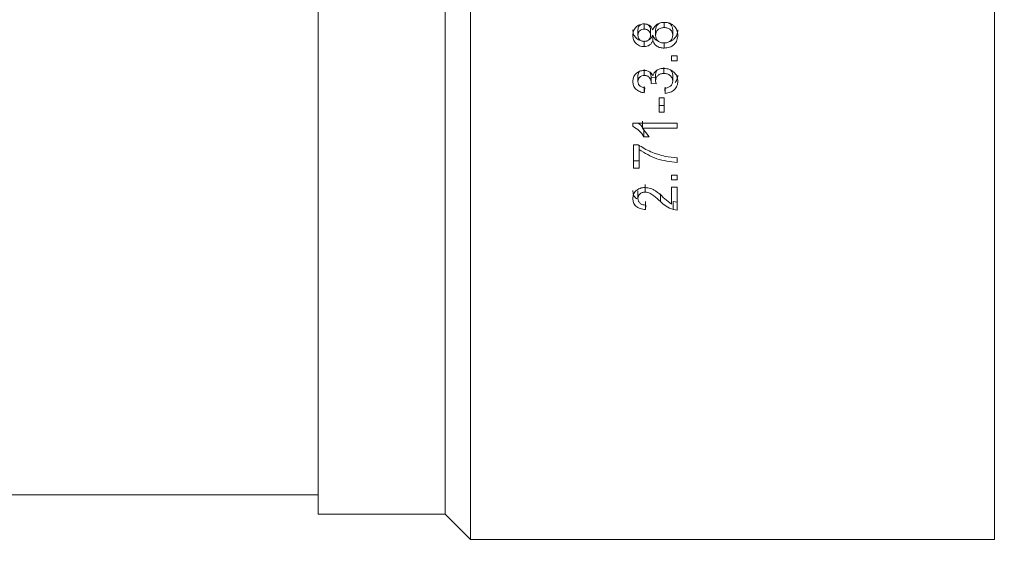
# Model space of a CAD drawing. Header units: millimetres. Extents: x 0 to 1118, y 0 to 864.
# Tile 47 of 78: x 562 to 601, y 570 to 590. Entities that reach past the tile are written whole.
import ezdxf

# ---------------------------------------------------------------- set-up
doc = ezdxf.new("R2010")
doc.units = ezdxf.units.MM
doc.styles.add('SLDTEXTSTYLE3', font='TXT', dxfattribs={"width": 0.605})
doc.dimstyles.new('SLDDIMSTYLE0', dxfattribs={"dimtxt": 3.175, "dimasz": 3.302, "dimexe": 0, "dimexo": 0.0625, "dimgap": 0.79375, "dimtad": 0, "dimtih": 1, "dimtoh": 1, "dimdec": 1, "dimlfac": 2, "dimrnd": 1e-09, "dimzin": 4, "dimdsep": 46, "dimtxsty": 'SLDTEXTSTYLE3', "dimsah": 1, "dimcen": 0.09, "dimadec": 0, "dimazin": 1, "dimtfac": 1, "dimtofl": 0, "dimtmove": 0, "dimatfit": 3, "dimfxl": 1, "dimfrac": 2, "dimtolj": 1, "dimtzin": 12, "dimarcsym": 0})
doc.dimstyles.new('SLDDIMSTYLE1', dxfattribs={"dimtxt": 3.175, "dimasz": 3.302, "dimexe": 0, "dimexo": 0.0625, "dimgap": 0.79375, "dimtad": 0, "dimtih": 1, "dimtoh": 1, "dimdec": 1, "dimlfac": 2, "dimrnd": 1e-09, "dimzin": 12, "dimdsep": 46, "dimtxsty": 'SLDTEXTSTYLE3', "dimsah": 1, "dimcen": 0.09, "dimadec": 0, "dimazin": 3, "dimtfac": 1, "dimtofl": 0, "dimtmove": 0, "dimatfit": 3, "dimfxl": 1, "dimfrac": 2, "dimtolj": 1, "dimtzin": 12, "dimarcsym": 0})

# ---------------------------------------------------------------- blocks, each defined once
blk = doc.blocks.new('_D_15')
at = {"color": 7, "linetype": 'Continuous', "lineweight": 0}
for p, q in [((602.227, 639.271), (614.927, 639.271)), ((613.327, 639.271), (613.327, 607.072)), ((613.327, 569.771), (613.327, 601.971)), ((602.227, 569.771), (614.927, 569.771))]:
    blk.add_line(p, q, dxfattribs=at)
for points in [[(613.327, 639.271), (612.819, 635.969), (613.835, 635.969)], [(613.327, 569.771), (613.835, 573.073), (612.819, 573.073)]]:
    blk.add_solid(points, dxfattribs=at)
at = {"color": 7, "linetype": 'Continuous', "lineweight": 0, "char_height": 3.175, "attachment_point": 1, "style": 'SLDTEXTSTYLE3'}
for s, insert in [('%%c', (605.556, 606.063)), ('139.0', (610.185, 606.072))]:
    blk.add_mtext(s, dxfattribs=dict(at, insert=insert))
blk = doc.blocks.new('_D_16')
at = {"color": 7, "linetype": 'Continuous', "lineweight": 0}
for p, q in [((415.627, 586.071), (415.627, 535.59)), ((600.627, 568.171), (600.627, 535.59)), ((415.627, 537.19), (502.67, 537.19)), ((600.627, 537.19), (513.584, 537.19))]:
    blk.add_line(p, q, dxfattribs=at)
for points in [[(415.627, 537.19), (418.929, 536.682), (418.929, 537.698)], [(600.627, 537.19), (597.325, 537.698), (597.325, 536.682)]]:
    blk.add_solid(points, dxfattribs=at)
at = {"color": 7, "linetype": 'Continuous', "lineweight": 0, "insert": (502.67, 538.847), "char_height": 3.175, "attachment_point": 1, "style": 'SLDTEXTSTYLE3'}
blk.add_mtext('370.0', dxfattribs=at)
blk = doc.blocks.new('_D_17')
at = {"color": 7, "linetype": 'Continuous', "lineweight": 0}
for p, q in [((502.702, 570.421), (502.702, 550.556)), ((600.627, 568.171), (600.627, 550.556)), ((502.702, 552.156), (546.207, 552.156)), ((600.627, 552.156), (557.121, 552.156))]:
    blk.add_line(p, q, dxfattribs=at)
for points in [[(502.702, 552.156), (506.004, 551.648), (506.004, 552.664)], [(600.627, 552.156), (597.325, 552.664), (597.325, 551.648)]]:
    blk.add_solid(points, dxfattribs=at)
at = {"color": 7, "linetype": 'Continuous', "lineweight": 0, "insert": (546.207, 553.813), "char_height": 3.175, "attachment_point": 1, "style": 'SLDTEXTSTYLE3'}
blk.add_mtext('195.9', dxfattribs=at)

msp = doc.modelspace()

# ---------------------------------------------------------------- linework, layer by layer
at = {"color": 7, "linetype": 'Continuous', "lineweight": 15}
for p, q in [((573.9772, 570.7712), (573.9772, 604.5212)), ((578.9772, 570.7712), (578.9772, 604.5212)), ((579.9772, 569.7712), (579.9772, 604.5212)), ((600.6272, 569.7712), (600.6272, 604.5212)), ((586.5792, 589.8485), (586.5792, 589.6343)), ((586.8302, 590.0887), (586.8302, 589.878)), ((587.0727, 589.8503), (587.0727, 589.6362)), ((587.2747, 589.8441), (587.2747, 589.6298)), ((587.6147, 590.1489), (587.6147, 589.9391)), ((587.9477, 589.85), (587.9477, 589.6358)), ((587.1674, 589.4281), (587.1674, 589.6452)), ((586.8186, 589.1898), (586.8186, 589.4104)), ((587.6119, 589.1294), (587.6119, 589.3509)), ((587.9029, 588.8284), (588.1272, 588.8284)), ((587.9029, 588.6286), (587.9029, 588.8284)), ((588.1272, 588.6286), (588.1272, 588.8284)), ((586.8295, 588.0528), (586.8295, 588.2897)), ((587.5989, 588.1318), (587.5989, 588.3677)), ((588.1272, 588.6286), (587.9029, 588.6286)), ((586.5792, 587.8186), (586.5792, 588.059)), ((587.2971, 587.9579), (587.0952, 587.9778)), ((587.0976, 587.7646), (587.0976, 588.0057)), ((587.2733, 587.8432), (587.2733, 588.0832)), ((587.9477, 587.8285), (587.9477, 588.0687)), ((586.826, 587.3656), (586.826, 587.6124)), ((586.8484, 587.561), (586.826, 587.3656)), ((587.0952, 587.7363), (587.0976, 587.7646)), ((587.2971, 587.7161), (587.0952, 587.7363)), ((587.2733, 587.8432), (587.2971, 587.7161)), ((587.6561, 587.346), (587.6336, 587.5414)), ((587.6561, 587.346), (587.6561, 587.5932)), ((587.4093, 587.1708), (587.6112, 587.1708)), ((587.4093, 586.6101), (587.4093, 587.1708)), ((587.6112, 586.6101), (587.6112, 587.1708)), ((587.6112, 586.8679), (587.4093, 586.8679)), ((587.6112, 586.6101), (587.4093, 586.6101)), ((586.3772, 586.1699), (588.1272, 586.1699)), ((586.3772, 586.0474), (586.3772, 586.1699)), ((586.7636, 585.9798), (586.7636, 586.2466)), ((586.7636, 585.9798), (587.0216, 585.6395)), ((588.1272, 585.9798), (586.7636, 585.9798)), ((588.1272, 585.9798), (588.1272, 586.1699)), ((586.8147, 585.6395), (586.8147, 585.9112)), ((587.0216, 585.6395), (586.8147, 585.6395)), ((586.3997, 585.3204), (586.5813, 585.3204)), ((586.3997, 584.3956), (586.3997, 585.3204)), ((586.624, 585.2973), (586.624, 585.1338)), ((586.624, 584.3956), (586.624, 585.1338)), ((587.6515, 584.8638), (588.1272, 584.8)), ((588.1272, 584.6157), (588.1272, 584.8)), ((586.624, 584.6852), (586.3997, 584.6852)), ((586.624, 584.3956), (586.3997, 584.3956)), ((587.9029, 584.1222), (588.1272, 584.1222)), ((587.9029, 583.941), (587.9029, 584.1222)), ((588.1272, 583.941), (588.1272, 584.1222)), ((586.8624, 583.456), (586.8624, 583.7591)), ((588.1272, 583.941), (587.9029, 583.941)), ((587.9029, 583.6529), (588.1272, 583.6529)), ((587.9029, 582.9747), (587.9029, 583.6529)), ((588.1272, 582.7494), (588.1272, 583.6529)), ((586.5792, 583.2032), (586.5792, 583.51)), ((587.4727, 583.0838), (587.4727, 583.3923)), ((587.5783, 583.2489), (587.9029, 582.9747)), ((586.8708, 582.7669), (586.8708, 583.0799)), ((586.8933, 582.9423), (586.8708, 582.7669)), ((588.1272, 583.0627), (587.9716, 583.0807)), ((587.9716, 582.7677), (587.9716, 583.0807)), ((588.1272, 582.7494), (587.9716, 582.7677)), ((554.5772, 571.5212), (573.9772, 571.5212)), ((573.9772, 570.7712), (578.9772, 570.7712)), ((578.9772, 570.7712), (579.9772, 569.7712)), ((579.9772, 569.7712), (600.6272, 569.7712))]:
    msp.add_line(p, q, dxfattribs=at)
for points, knots in [([(586.3772, 589.6317), (586.3815, 589.6883), (586.3879, 589.7736), (586.4382, 589.878), (586.4925, 589.9474), (586.5609, 590.0055), (586.641, 590.0501), (586.7307, 590.0773), (586.793, 590.0803), (586.8242, 590.0818)], [0, 0, 0, 0, 0.2495902, 0.3762539, 0.4997468, 0.6248332, 0.7498712, 0.8749157, 1, 1, 1, 1]), ([(586.6737, 589.4369), (586.6619, 589.4386), (586.6196, 589.4446), (586.558, 589.4842), (586.4902, 589.5386), (586.4368, 589.6063), (586.3875, 589.7075), (586.3813, 589.7908), (586.3772, 589.846)], [0, 0, 0, 0, 0.0610318, 0.21859, 0.375748, 0.5297642, 0.6886831, 1, 1, 1, 1]), ([(586.8302, 590.0887), (586.7955, 590.0857), (586.7435, 590.0813), (586.683, 590.0504), (586.6434, 590.02), (586.6125, 589.9825), (586.585, 589.9254), (586.5815, 589.8793), (586.5792, 589.8485)], [0, 0, 0, 0, 0.2510848, 0.3764077, 0.5022857, 0.6290146, 0.751825, 1, 1, 1, 1]), ([(586.8302, 589.878), (586.7955, 589.875), (586.7434, 589.8705), (586.6829, 589.8391), (586.6433, 589.8082), (586.6125, 589.7701), (586.585, 589.7123), (586.5815, 589.6656), (586.5792, 589.6343)], [0, 0, 0, 0, 0.2493208, 0.3741193, 0.4998261, 0.6267868, 0.7501697, 1, 1, 1, 1]), ([(586.8242, 590.0818), (586.8435, 590.0812), (586.882, 590.08), (586.9571, 590.0638), (587.044, 590.0228), (587.1224, 589.9429), (587.1524, 589.8785), (587.1674, 589.8462)], [0, 0, 0, 0, 0.1253282, 0.2505499, 0.4999616, 0.749673, 1, 1, 1, 1]), ([(587.0727, 589.6362), (587.0709, 589.667), (587.0681, 589.7132), (587.0417, 589.7702), (587.0126, 589.8082), (586.9744, 589.839), (586.93, 589.8619), (586.881, 589.8759), (586.8471, 589.8773), (586.8302, 589.878)], [0, 0, 0, 0, 0.2497254, 0.3747631, 0.4997186, 0.6244176, 0.7498562, 0.8748334, 1, 1, 1, 1]), ([(587.0727, 589.8503), (587.0709, 589.8807), (587.068, 589.9262), (587.0418, 589.9826), (587.0124, 590.0196), (586.9827, 590.045), (586.962, 590.0549), (586.9562, 590.0577)], [0, 0, 0, 0, 0.369522, 0.5548958, 0.7406406, 0.9266095, 1, 1, 1, 1]), ([(587.1674, 589.8462), (587.1861, 589.8884), (587.2235, 589.9728), (587.3305, 590.0723), (587.4679, 590.1334), (587.5678, 590.1398), (587.6179, 590.143)], [0, 0, 0, 0, 0.2502736, 0.5000067, 0.7498074, 1, 1, 1, 1]), ([(587.474, 590.1253), (587.456, 590.1182), (587.4173, 590.1029), (587.3666, 590.0659), (587.3233, 590.019), (587.2833, 589.9455), (587.2781, 589.8846), (587.2747, 589.8441)], [0, 0, 0, 0, 0.149049, 0.3209807, 0.4901415, 0.661625, 1, 1, 1, 1]), ([(587.6147, 589.9391), (587.5693, 589.9356), (587.5013, 589.9304), (587.4198, 589.8932), (587.3664, 589.8551), (587.3232, 589.8071), (587.2833, 589.7327), (587.2781, 589.6709), (587.2747, 589.6298)], [0, 0, 0, 0, 0.2495433, 0.3741888, 0.4999644, 0.624103, 0.7503286, 1, 1, 1, 1]), ([(587.9477, 589.6358), (587.9446, 589.6762), (587.9399, 589.7369), (587.9009, 589.81), (587.8584, 589.8568), (587.8064, 589.8946), (587.7261, 589.9306), (587.6592, 589.9357), (587.6147, 589.9391)], [0, 0, 0, 0, 0.2497272, 0.3760714, 0.5000596, 0.6248784, 0.7504346, 1, 1, 1, 1]), ([(587.6179, 590.143), (587.6904, 590.1367), (587.799, 590.1272), (587.9257, 590.0613), (588.0079, 589.9964), (588.0744, 589.9177), (588.1363, 589.7981), (588.1443, 589.6998), (588.1497, 589.6343)], [0, 0, 0, 0, 0.24928703, 0.37313277, 0.49977112, 0.62583668, 0.75022296, 1, 1, 1, 1]), ([(587.9477, 589.85), (587.9446, 589.8898), (587.9399, 589.9496), (587.9009, 590.0219), (587.8581, 590.0674), (587.8163, 590.0996), (587.7868, 590.1115), (587.7774, 590.1153)], [0, 0, 0, 0, 0.3640988, 0.5487523, 0.7305198, 0.9140661, 1, 1, 1, 1]), ([(588.1497, 589.8485), (588.1441, 589.7835), (588.1358, 589.6858), (588.0728, 589.5686), (588.0054, 589.4908), (587.9212, 589.431), (587.8569, 589.3904), (587.8187, 589.3846), (587.8156, 589.3841)], [0, 0, 0, 0, 0.32642477, 0.49085626, 0.65495405, 0.82291632, 0.98548284, 1, 1, 1, 1]), ([(586.8186, 589.1898), (586.8032, 589.1901), (586.7723, 589.1908), (586.7113, 589.199), (586.6374, 589.2203), (586.5574, 589.2631), (586.4903, 589.3204), (586.4367, 589.3886), (586.3874, 589.4915), (586.3813, 589.5758), (586.3772, 589.6317)], [0, 0, 0, 0, 0.0626255, 0.1252297, 0.2502246, 0.3752363, 0.5003065, 0.623256, 0.7503949, 1, 1, 1, 1]), ([(586.5792, 589.6343), (586.5812, 589.6037), (586.5842, 589.5577), (586.6102, 589.5009), (586.6395, 589.4633), (586.6769, 589.432), (586.7206, 589.4086), (586.769, 589.394), (586.8027, 589.3923), (586.8196, 589.3914)], [0, 0, 0, 0, 0.2496556, 0.3747383, 0.499756, 0.6259443, 0.7498577, 0.8748417, 1, 1, 1, 1]), ([(586.8196, 589.3914), (586.8548, 589.3941), (586.9076, 589.3981), (586.9698, 589.4284), (587.0096, 589.459), (587.0407, 589.4976), (587.0679, 589.5564), (587.0708, 589.6044), (587.0727, 589.6362)], [0, 0, 0, 0, 0.2493272, 0.3740732, 0.4995978, 0.6219722, 0.74997, 1, 1, 1, 1]), ([(587.1674, 589.6452), (587.1522, 589.6133), (587.1216, 589.5495), (587.0631, 589.4822), (587.0161, 589.4624), (587.0043, 589.4574)], [0, 0, 0, 0, 0.428455, 0.8574194, 1, 1, 1, 1]), ([(587.3825, 589.4021), (587.3639, 589.4091), (587.2993, 589.4334), (587.2171, 589.5191), (587.184, 589.6032), (587.1674, 589.6452)], [0, 0, 0, 0, 0.168304, 0.5847629, 1, 1, 1, 1]), ([(587.2747, 589.6298), (587.2779, 589.5898), (587.2828, 589.5295), (587.3225, 589.4576), (587.3653, 589.4114), (587.4176, 589.375), (587.4971, 589.3389), (587.5634, 589.3341), (587.6077, 589.3309)], [0, 0, 0, 0, 0.2496224, 0.3761691, 0.4999213, 0.6264833, 0.7503713, 1, 1, 1, 1]), ([(587.6077, 589.3309), (587.6528, 589.3346), (587.7204, 589.3401), (587.8037, 589.3726), (587.8569, 589.4094), (587.8968, 589.459), (587.9358, 589.5329), (587.943, 589.5952), (587.9477, 589.6358)], [0, 0, 0, 0, 0.249736, 0.3749696, 0.4999772, 0.6177932, 0.7504395, 1, 1, 1, 1]), ([(588.1497, 589.6343), (588.1442, 589.5684), (588.1359, 589.4694), (588.0729, 589.3502), (588.0053, 589.272), (587.9222, 589.2084), (587.794, 589.1442), (587.685, 589.1354), (587.6119, 589.1294)], [0, 0, 0, 0, 0.2497235, 0.3754386, 0.5001209, 0.6276109, 0.7506035, 1, 1, 1, 1]), ([(587.1674, 589.4281), (587.1524, 589.3952), (587.1225, 589.3296), (587.0432, 589.2489), (586.9368, 589.1974), (586.858, 589.1923), (586.8186, 589.1898)], [0, 0, 0, 0, 0.2504422, 0.5002446, 0.749918, 1, 1, 1, 1]), ([(587.6119, 589.1294), (587.5613, 589.1323), (587.4608, 589.1381), (587.3228, 589.1983), (587.2163, 589.2985), (587.1838, 589.3847), (587.1674, 589.4281)], [0, 0, 0, 0, 0.2515528, 0.4996572, 0.7481767, 1, 1, 1, 1]), ([(587.1692, 588.0401), (587.1841, 588.0817), (587.214, 588.1648), (587.3175, 588.2626), (587.4527, 588.3218), (587.5513, 588.3273), (587.6007, 588.33)], [0, 0, 0, 0, 0.25009541, 0.49976216, 0.74956332, 1, 1, 1, 1]), ([(587.6007, 588.33), (587.6751, 588.3233), (587.7862, 588.3132), (587.9157, 588.2466), (587.9992, 588.1814), (588.0684, 588.1032), (588.1345, 587.9849), (588.1436, 587.8867), (588.1497, 587.8214)], [0, 0, 0, 0, 0.2492103, 0.371757, 0.4997662, 0.625057, 0.7503282, 1, 1, 1, 1]), ([(586.3772, 587.8125), (586.3826, 587.8669), (586.3933, 587.9757), (586.4708, 588.0988), (586.56, 588.1747), (586.6667, 588.2329), (586.7601, 588.2436), (586.8221, 588.2507)], [0, 0, 0, 0, 0.2502149, 0.5000671, 0.6242613, 0.750808, 1, 1, 1, 1]), ([(586.6415, 588.2146), (586.6234, 588.1926), (586.5853, 588.1462), (586.5813, 588.089), (586.5792, 588.059)], [0, 0, 0, 0, 0.4743476, 1, 1, 1, 1]), ([(586.8295, 588.0528), (586.7952, 588.0499), (586.7437, 588.0455), (586.6837, 588.0154), (586.6329, 587.9754), (586.5871, 587.9087), (586.5818, 587.8487), (586.5792, 587.8186)], [0, 0, 0, 0, 0.2495879, 0.374194, 0.500374, 0.7498973, 1, 1, 1, 1]), ([(586.8221, 588.2507), (586.8407, 588.25), (586.878, 588.2486), (586.9508, 588.2338), (587.0353, 588.1969), (587.1174, 588.1276), (587.1519, 588.0693), (587.1692, 588.0401)], [0, 0, 0, 0, 0.1252801, 0.2504547, 0.5001696, 0.7498757, 1, 1, 1, 1]), ([(587.0976, 587.7646), (587.0969, 587.782), (587.0953, 587.8168), (587.0792, 587.8851), (587.0465, 587.9498), (586.9967, 588.0048), (586.9464, 588.034), (586.8891, 588.0503), (586.8493, 588.052), (586.8295, 588.0528)], [0, 0, 0, 0, 0.1252403, 0.2503821, 0.5000449, 0.62501, 0.7498966, 0.874866, 1, 1, 1, 1]), ([(587.0976, 588.0057), (587.0954, 588.0403), (587.0912, 588.1039), (587.0566, 588.1599), (587.0409, 588.1853)], [0, 0, 0, 0, 0.5452204, 1, 1, 1, 1]), ([(587.3455, 588.266), (587.3381, 588.2586), (587.3167, 588.237), (587.2831, 588.1767), (587.2772, 588.1206), (587.2733, 588.0832)], [0, 0, 0, 0, 0.1500859, 0.4344068, 1, 1, 1, 1]), ([(587.5989, 588.1318), (587.5555, 588.1286), (587.4906, 588.1237), (587.4137, 588.0875), (587.3634, 588.0512), (587.3223, 588.0066), (587.2824, 587.9384), (587.2769, 587.8813), (587.2733, 587.8432)], [0, 0, 0, 0, 0.2495272, 0.3734601, 0.4999982, 0.6253751, 0.7504675, 1, 1, 1, 1]), ([(587.9477, 587.8285), (587.9443, 587.869), (587.939, 587.9299), (587.8955, 588.002), (587.851, 588.0488), (587.7965, 588.0863), (587.714, 588.1234), (587.6451, 588.1285), (587.5989, 588.1318)], [0, 0, 0, 0, 0.249542, 0.3747475, 0.4999182, 0.626739, 0.7504285, 1, 1, 1, 1]), ([(587.9477, 588.0687), (587.9441, 588.1085), (587.9385, 588.1684), (587.9, 588.2343), (587.8746, 588.2589), (587.8644, 588.2686)], [0, 0, 0, 0, 0.5445562, 0.8185208, 1, 1, 1, 1]), ([(588.1497, 588.0617), (588.144, 588.0032), (588.1355, 587.9155), (588.0863, 587.8212), (588.055, 587.7872), (588.0444, 587.7757)], [0, 0, 0, 0, 0.5704217, 0.8553563, 1, 1, 1, 1]), ([(586.826, 587.3656), (586.7652, 587.3785), (586.6438, 587.4044), (586.4912, 587.5046), (586.3919, 587.6484), (586.3821, 587.7577), (586.3772, 587.8125)], [0, 0, 0, 0, 0.2504948, 0.5002314, 0.7498376, 1, 1, 1, 1]), ([(586.5792, 587.8186), (586.5799, 587.8025), (586.5813, 587.7704), (586.5948, 587.7232), (586.6182, 587.6793), (586.6514, 587.641), (586.6933, 587.6097), (586.758, 587.5785), (586.8124, 587.568), (586.8484, 587.561)], [0, 0, 0, 0, 0.1251736, 0.250202, 0.3762626, 0.5002266, 0.6219682, 0.7502666, 1, 1, 1, 1]), ([(587.6336, 587.5414), (587.6742, 587.5502), (587.7552, 587.5677), (587.848, 587.6141), (587.9026, 587.6699), (587.9405, 587.7361), (587.9449, 587.7916), (587.9477, 587.8285)], [0, 0, 0, 0, 0.2504971, 0.5000348, 0.6240655, 0.7503448, 1, 1, 1, 1]), ([(588.1497, 587.8214), (588.1444, 587.7618), (588.1366, 587.6726), (588.0775, 587.5649), (587.9964, 587.4706), (587.8573, 587.3775), (587.7232, 587.3565), (587.6561, 587.346)], [0, 0, 0, 0, 0.249905, 0.3744682, 0.5005741, 0.7500891, 1, 1, 1, 1]), ([(586.8147, 585.6395), (586.7603, 585.7215), (586.6516, 585.8853), (586.4686, 585.9934), (586.3772, 586.0474)], [0, 0, 0, 0, 0.5004231, 1, 1, 1, 1]), ([(586.8147, 585.9112), (586.7645, 585.9953), (586.7056, 586.0941), (586.6036, 586.1601), (586.5885, 586.1699)], [0, 0, 0, 0, 0.8518083, 1, 1, 1, 1]), ([(586.5813, 585.3204), (586.7454, 585.2213), (587.0739, 585.0229), (587.4589, 584.9169), (587.6515, 584.8638)], [0, 0, 0, 0, 0.4998464, 1, 1, 1, 1]), ([(588.1272, 584.6157), (587.8511, 584.6509), (587.2985, 584.7213), (586.8489, 584.9963), (586.624, 585.1338)], [0, 0, 0, 0, 0.4998241, 1, 1, 1, 1]), ([(586.3772, 583.2071), (586.3816, 583.2608), (586.3881, 583.3419), (586.4406, 583.4421), (586.4993, 583.509), (586.5736, 583.5644), (586.6615, 583.6058), (586.7587, 583.6307), (586.8264, 583.6335), (586.8603, 583.6349)], [0, 0, 0, 0, 0.2496721, 0.3766756, 0.4998102, 0.6268785, 0.7499233, 0.8749323, 1, 1, 1, 1]), ([(586.8603, 583.6349), (586.935, 583.6276), (587.0848, 583.6129), (587.3361, 583.4736), (587.4814, 583.3388), (587.5783, 583.2489)], [0, 0, 0, 0, 0.2491237, 0.4991136, 1, 1, 1, 1]), ([(586.5396, 583.1844), (586.5264, 583.1932), (586.4873, 583.2191), (586.4407, 583.277), (586.3874, 583.3771), (586.3813, 583.4593), (586.3772, 583.5138)], [0, 0, 0, 0, 0.1117015, 0.3308229, 0.5568504, 1, 1, 1, 1]), ([(586.8624, 583.456), (586.8525, 583.4558), (586.8326, 583.4554), (586.7932, 583.4505), (586.7461, 583.4383), (586.6951, 583.4132), (586.6516, 583.3803), (586.6176, 583.3406), (586.5857, 583.2822), (586.5818, 583.2348), (586.5792, 583.2032)], [0, 0, 0, 0, 0.0626231, 0.1252321, 0.2501639, 0.371199, 0.5002658, 0.6252811, 0.7503451, 1, 1, 1, 1]), ([(587.4727, 583.0838), (587.3869, 583.163), (587.2582, 583.2817), (587.0821, 583.4022), (586.9614, 583.4482), (586.8954, 583.4534), (586.8624, 583.456)], [0, 0, 0, 0, 0.5005326, 0.75031961, 0.87529119, 1, 1, 1, 1]), ([(586.8708, 582.7669), (586.8016, 582.7755), (586.6976, 582.7884), (586.5756, 582.8429), (586.4985, 582.8981), (586.4401, 582.9665), (586.3877, 583.0687), (586.3814, 583.152), (586.3772, 583.2071)], [0, 0, 0, 0, 0.24970073, 0.37480186, 0.4998267, 0.62288004, 0.75009463, 1, 1, 1, 1]), ([(586.5792, 583.2032), (586.5819, 583.1691), (586.5861, 583.118), (586.621, 583.0555), (586.659, 583.014), (586.7079, 582.9804), (586.7854, 582.9494), (586.8501, 582.9451), (586.8933, 582.9423)], [0, 0, 0, 0, 0.2499088, 0.3745282, 0.5002874, 0.6263712, 0.7504835, 1, 1, 1, 1]), ([(587.9716, 582.7677), (587.8738, 582.8057), (587.6776, 582.8818), (587.5412, 583.0164), (587.4727, 583.0838)], [0, 0, 0, 0, 0.4987623, 1, 1, 1, 1])]:
    msp.add_open_spline(points, degree=3, knots=knots, dxfattribs=at)

# ---------------------------------------------------------------- dimensions: what is measured, and where the dimension line sits
at = {"color": 7, "linetype": 'Continuous', "lineweight": 0}
dim = msp.add_linear_dim(base=(613.3272, 569.7712), p1=(600.6272, 639.2712), p2=(600.6272, 569.7712), angle=90, text='%%c<>', dimstyle='SLDDIMSTYLE0', dxfattribs=at)
dim.commit()
dim.dimension.update_dxf_attribs({"geometry": '_D_15', "text_midpoint": (613.3272, 604.5212), "dimtype": 160})
for base, p2, dimstyle, picture, middle in [((415.6272, 537.1903), (415.6272, 587.6712), 'SLDDIMSTYLE0', '_D_16', (508.1272, 537.1903)), ((502.7015, 552.1565), (502.7015, 572.0212), 'SLDDIMSTYLE1', '_D_17', (551.6644, 552.1565))]:
    dim = msp.add_linear_dim(base=base, p1=(600.6272, 569.7712), p2=p2, dimstyle=dimstyle, dxfattribs=at)
    dim.commit()
    dim.dimension.update_dxf_attribs({"geometry": picture, "text_midpoint": middle, "dimtype": 160})

doc.saveas('drawing.dxf')
